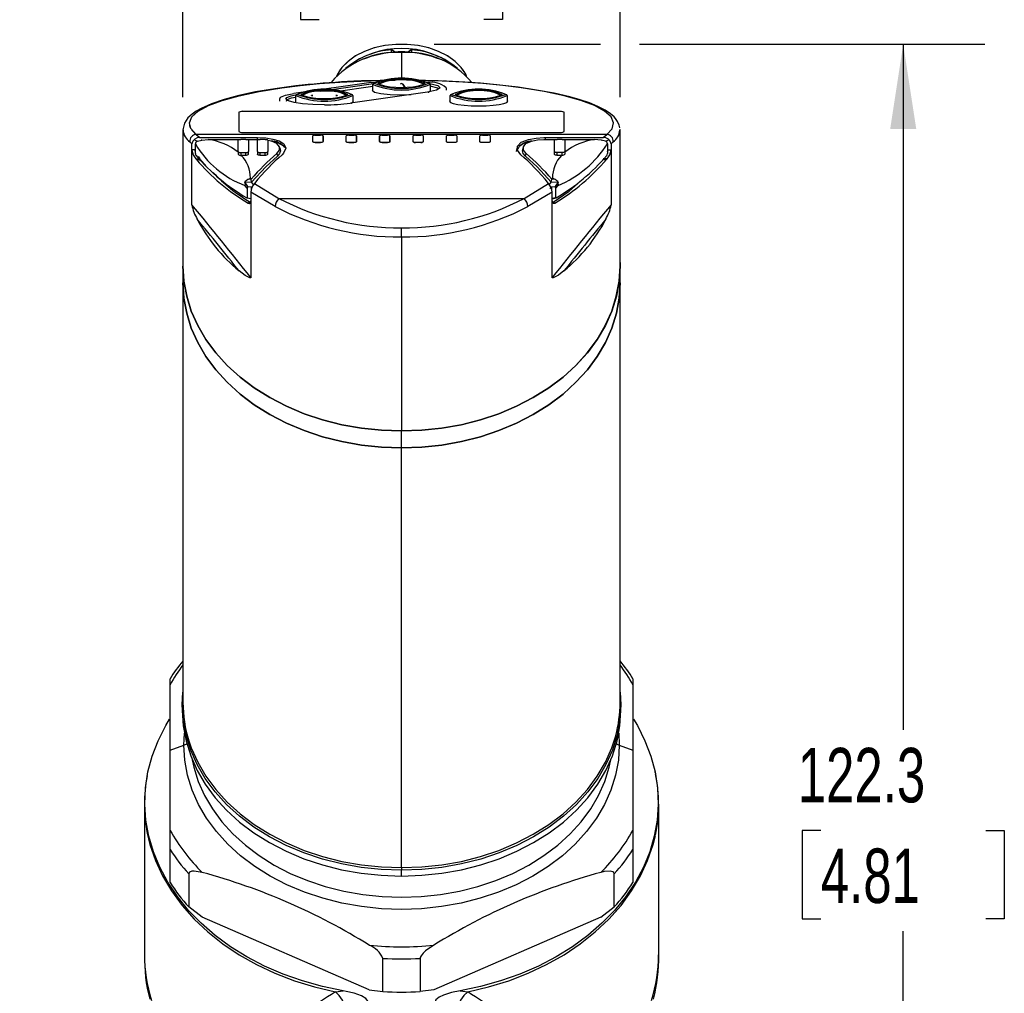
# Model space of a CAD drawing. Header units: millimetres. Extents: x 0 to 559, y 0 to 432.
# Tile 10 of 15: x 369 to 446, y 210 to 286. Entities that reach past the tile are written whole.
import ezdxf

# ---------------------------------------------------------------- set-up
doc = ezdxf.new("R2010")
doc.units = ezdxf.units.MM
doc.header["$LTSCALE"] = 2
doc.layers.add('DIMENSIONS', color=140, linetype='Continuous', lineweight=25)
doc.styles.add('SLDTEXTSTYLE0', font='TXT', dxfattribs={"width": 0.7})
doc.dimstyles.new('SLDDIMSTYLE1', dxfattribs={"dimtxt": 4.316016, "dimasz": 6.604, "dimexe": 0, "dimexo": 0.0625, "dimgap": 1.079004, "dimtad": 0, "dimtih": 1, "dimtoh": 1, "dimrnd": 1e-09, "dimzin": 12, "dimdsep": 46, "dimtxsty": 'SLDTEXTSTYLE0', "dimsah": 1, "dimcen": 0.09, "dimadec": 0, "dimazin": 3, "dimtfac": 1, "dimtofl": 0, "dimtmove": 0, "dimatfit": 3, "dimfxl": 0, "dimfrac": 2, "dimtolj": 1, "dimtzin": 12, "dimarcsym": 0})
doc.dimstyles.new('SLDDIMSTYLE3', dxfattribs={"dimtxt": 4.316016, "dimasz": 6.604, "dimexe": 0, "dimexo": 0.0625, "dimgap": 1.079004, "dimtad": 0, "dimtih": 1, "dimtoh": 1, "dimrnd": 1e-09, "dimzin": 4, "dimdsep": 46, "dimtxsty": 'SLDTEXTSTYLE0', "dimsah": 1, "dimcen": 0.09, "dimadec": 0, "dimazin": 1, "dimtfac": 1, "dimtmove": 0, "dimatfit": 0, "dimfxl": 0, "dimfrac": 2, "dimtolj": 1, "dimtzin": 12, "dimarcsym": 0})

# ---------------------------------------------------------------- blocks, each defined once
blk = doc.blocks.new('_D_5')
at = {"layer": 'DIMENSIONS'}
for p, q in [((401.671, 284.055), (414.603, 284.055)), ((417.651, 284.055), (444.503, 284.055)), ((438.153, 284.055), (438.153, 230.732)), ((431.74, 222.906), (430.291, 222.906)), ((430.291, 222.906), (430.291, 216.047)), ((444.566, 222.906), (446.015, 222.906)), ((446.015, 222.906), (446.015, 216.047)), ((430.291, 216.047), (431.74, 216.047)), ((446.015, 216.047), (444.566, 216.047)), ((438.153, 161.757), (438.153, 215.08)), ((408.18, 161.757), (418.789, 161.757)), ((421.837, 161.757), (444.503, 161.757))]:
    blk.add_line(p, q, dxfattribs=at)
for points in [[(438.153, 284.055), (437.137, 277.451), (439.169, 277.451)], [(438.153, 161.757), (439.169, 168.361), (437.137, 168.361)]]:
    blk.add_solid(points, dxfattribs=at)
at = {"layer": 'DIMENSIONS', "char_height": 4.2333, "attachment_point": 1, "style": 'SLDTEXTSTYLE0'}
for s, insert in [('122.3', (429.945, 229.329)), ('4.81', (431.74, 221.504))]:
    blk.add_mtext(s, dxfattribs=dict(at, insert=insert))
blk = doc.blocks.new('_D_6')
at = {"layer": 'DIMENSIONS'}
for p, q in [((382.131, 279.933), (382.131, 299.186)), ((416.127, 279.933), (416.127, 299.186)), ((382.131, 292.836), (369.431, 292.836)), ((392.716, 292.836), (391.267, 292.836)), ((391.267, 292.836), (391.267, 285.976)), ((405.542, 292.836), (406.991, 292.836)), ((406.991, 292.836), (406.991, 285.976)), ((416.127, 292.836), (428.827, 292.836)), ((391.267, 285.976), (392.716, 285.976)), ((406.991, 285.976), (405.542, 285.976))]:
    blk.add_line(p, q, dxfattribs=at)
for points in [[(382.131, 292.836), (375.527, 293.852), (375.527, 291.82)], [(416.127, 292.836), (422.731, 291.82), (422.731, 293.852)]]:
    blk.add_solid(points, dxfattribs=at)
at = {"layer": 'DIMENSIONS', "char_height": 4.2333, "attachment_point": 1, "style": 'SLDTEXTSTYLE0'}
for s, insert in [('34.0', (392.716, 299.259)), ('1.34', (392.716, 291.433))]:
    blk.add_mtext(s, dxfattribs=dict(at, insert=insert))

msp = doc.modelspace()

# ---------------------------------------------------------------- linework, layer by layer
for p, q in [((398.362, 283.413), (398.362, 283.624)), ((398.631, 283.448), (398.362, 283.624)), ((398.631, 283.448), (398.631, 283.433)), ((399.131, 283.448), (399.131, 283.399)), ((399.131, 283.399), (399.131, 281.268)), ((399.9, 283.624), (399.631, 283.448)), ((399.631, 283.448), (399.631, 283.433)), ((399.9, 283.624), (399.9, 283.413)), ((396.412, 282.976), (396.165, 282.884)), ((402.097, 282.884), (401.85, 282.976)), ((396.766, 281.076), (390.766, 280.216)), ((396.766, 281.076), (397.113, 281.109)), ((392.817, 280.404), (396.959, 280.998)), ((394.016, 280.378), (396.902, 280.792)), ((401.158, 280.327), (395.158, 279.466)), ((396.902, 280.475), (396.902, 280.92)), ((397.388, 280.944), (397.297, 281.018)), ((397.495, 280.895), (397.433, 280.966)), ((399.22, 280.946), (399.378, 280.709)), ((399.353, 280.739), (399.22, 280.946)), ((400.821, 280.966), (400.759, 280.895)), ((400.957, 281.018), (400.866, 280.944)), ((401.352, 280.92), (401.352, 280.475)), ((401.352, 280.436), (401.352, 280.368)), ((402.631, 280.475), (402.631, 280.673)), ((389.631, 279.812), (389.631, 279.615)), ((390.902, 279.651), (390.856, 279.615)), ((390.902, 279.579), (390.902, 280.059)), ((391.388, 280.084), (391.297, 280.158)), ((391.495, 280.035), (391.433, 280.106)), ((392.126, 280.037), (392.125, 280.043)), ((394.128, 280.037), (394.129, 280.043)), ((394.821, 280.106), (394.759, 280.035)), ((394.957, 280.158), (394.866, 280.084)), ((395.352, 280.059), (395.352, 279.615)), ((399.129, 280.119), (399.874, 280.143)), ((402.902, 279.541), (402.902, 280.059)), ((403.388, 280.084), (403.297, 280.158)), ((403.495, 280.035), (403.433, 280.106)), ((406.821, 280.106), (406.759, 280.035)), ((406.957, 280.158), (406.866, 280.084)), ((407.352, 280.059), (407.352, 279.541)), ((386.498, 278.774), (386.495, 278.759)), ((411.398, 278.833), (386.856, 278.833)), ((411.398, 278.833), (386.86, 278.833)), ((386.477, 278.751), (386.477, 277.26)), ((386.481, 278.751), (386.481, 277.26)), ((411.777, 277.26), (411.777, 278.751)), ((382.131, 277.393), (382.131, 266.808)), ((416.105, 277.419), (416.103, 277.393)), ((416.127, 277.393), (416.121, 277.43)), ((416.127, 266.808), (416.127, 277.393)), ((383.054, 276.591), (383.219, 276.514)), ((383.128, 276.595), (383.128, 276.564)), ((383.158, 277.041), (383.441, 276.792)), ((415.099, 277.041), (383.158, 277.041)), ((383.441, 276.792), (387.931, 276.792)), ((383.548, 276.612), (383.582, 276.595)), ((383.585, 276.595), (383.553, 276.595)), ((384.103, 276.649), (386.427, 276.649)), ((386.427, 275.725), (386.427, 276.582)), ((387.027, 276.659), (386.627, 276.659)), ((386.877, 277.198), (411.377, 277.198)), ((386.881, 277.198), (411.377, 277.198)), ((387.227, 276.649), (387.919, 276.649)), ((387.227, 276.582), (387.227, 275.725)), ((387.927, 275.725), (387.927, 276.582)), ((387.931, 276.595), (387.931, 276.792)), ((388.527, 276.659), (388.127, 276.659)), ((388.727, 276.582), (388.727, 275.725)), ((392.228, 276.935), (392.228, 276.929)), ((392.228, 276.478), (392.228, 276.928)), ((392.232, 276.929), (392.232, 276.929)), ((392.232, 276.478), (392.232, 276.928)), ((392.232, 276.489), (392.232, 276.479)), ((392.425, 276.975), (392.836, 276.975)), ((392.833, 276.975), (392.425, 276.975)), ((393.03, 276.871), (393.026, 276.936)), ((393.026, 276.478), (393.026, 276.928)), ((393.03, 276.87), (393.026, 276.928)), ((393.03, 276.479), (393.029, 276.491)), ((393.03, 276.929), (393.03, 276.929)), ((393.03, 276.928), (393.03, 276.478)), ((394.828, 276.935), (394.828, 276.929)), ((394.828, 276.478), (394.828, 276.928)), ((394.832, 276.929), (394.832, 276.929)), ((394.832, 276.478), (394.832, 276.928)), ((394.832, 276.489), (394.832, 276.479)), ((395.025, 276.975), (395.436, 276.975)), ((395.433, 276.975), (395.025, 276.975)), ((395.63, 276.871), (395.626, 276.936)), ((395.626, 276.478), (395.626, 276.928)), ((395.63, 276.87), (395.626, 276.928)), ((395.63, 276.479), (395.629, 276.491)), ((395.63, 276.928), (395.63, 276.478)), ((397.428, 276.935), (397.428, 276.929)), ((397.428, 276.478), (397.428, 276.928)), ((397.432, 276.929), (397.432, 276.929)), ((397.432, 276.478), (397.432, 276.928)), ((397.432, 276.489), (397.432, 276.479)), ((397.625, 276.975), (398.036, 276.975)), ((398.033, 276.975), (397.625, 276.975)), ((398.23, 276.871), (398.226, 276.936)), ((398.226, 276.478), (398.226, 276.928)), ((398.23, 276.87), (398.226, 276.928)), ((398.23, 276.479), (398.229, 276.491)), ((398.23, 276.928), (398.23, 276.478)), ((400.028, 276.935), (400.028, 276.929)), ((400.028, 276.929), (400.028, 276.929)), ((400.028, 276.478), (400.028, 276.928)), ((400.221, 276.975), (400.633, 276.975)), ((400.826, 276.929), (400.826, 276.936)), ((400.826, 276.929), (400.826, 276.929)), ((400.826, 276.928), (400.826, 276.478)), ((400.826, 276.478), (400.826, 276.479)), ((402.628, 276.935), (402.628, 276.929)), ((402.628, 276.929), (402.628, 276.929)), ((402.628, 276.478), (402.628, 276.928)), ((402.628, 276.479), (402.628, 276.478)), ((402.821, 276.975), (403.233, 276.975)), ((403.426, 276.929), (403.426, 276.936)), ((403.426, 276.929), (403.426, 276.929)), ((403.426, 276.928), (403.426, 276.478)), ((405.228, 276.935), (405.228, 276.929)), ((405.228, 276.929), (405.228, 276.929)), ((405.228, 276.478), (405.228, 276.928)), ((405.228, 276.479), (405.228, 276.478)), ((405.421, 276.975), (405.833, 276.975)), ((406.026, 276.929), (406.026, 276.936)), ((406.026, 276.929), (406.026, 276.929)), ((406.026, 276.928), (406.026, 276.478)), ((410.327, 276.792), (414.817, 276.792)), ((410.327, 276.595), (410.327, 276.792)), ((410.335, 276.649), (411.027, 276.649)), ((411.027, 275.725), (411.027, 276.582)), ((411.627, 276.659), (411.227, 276.659)), ((411.827, 276.649), (414.151, 276.649)), ((411.827, 276.582), (411.827, 275.725)), ((414.666, 276.593), (414.706, 276.612)), ((414.817, 276.792), (415.099, 277.041)), ((415.035, 276.514), (415.2, 276.591)), ((415.13, 276.563), (415.13, 276.595)), ((382.828, 276.317), (382.674, 276.453)), ((382.828, 275.84), (382.828, 276.317)), ((382.828, 271.569), (382.828, 275.84)), ((383.096, 275.84), (382.828, 275.84)), ((383.096, 275.549), (383.096, 276.312)), ((386.427, 275.725), (386.427, 275.508)), ((387.227, 275.514), (387.227, 275.725)), ((387.927, 275.725), (387.927, 275.514)), ((388.727, 275.514), (388.727, 275.725)), ((389.709, 275.86), (389.65, 276.075)), ((390.107, 275.838), (390.094, 275.882)), ((392.424, 276.41), (392.83, 276.41)), ((392.834, 276.41), (392.428, 276.41)), ((395.024, 276.41), (395.43, 276.41)), ((395.434, 276.41), (395.028, 276.41)), ((397.624, 276.41), (398.03, 276.41)), ((398.034, 276.41), (397.628, 276.41)), ((400.63, 276.41), (400.224, 276.41)), ((403.23, 276.41), (402.824, 276.41)), ((405.83, 276.41), (405.424, 276.41)), ((408.18, 275.95), (408.159, 275.877)), ((408.604, 276.075), (408.545, 275.859)), ((411.027, 275.514), (411.027, 275.725)), ((411.827, 275.725), (411.827, 275.508)), ((415.159, 276.312), (415.159, 275.549)), ((415.159, 275.84), (415.43, 275.84)), ((415.583, 276.453), (415.43, 276.317)), ((415.43, 276.317), (415.43, 275.84)), ((415.43, 275.84), (415.43, 271.569)), ((383.14, 275.135), (383.175, 275.094)), ((383.14, 275.135), (383.428, 275.135)), ((383.175, 275.094), (383.402, 275.094)), ((383.331, 275.202), (383.476, 275.015)), ((383.44, 275.135), (383.475, 275.094)), ((383.475, 275.094), (383.483, 275.086)), ((383.483, 275.086), (383.532, 275.033)), ((383.532, 275.033), (383.907, 274.634)), ((386.627, 275.623), (386.627, 275.413)), ((386.627, 275.623), (387.027, 275.623)), ((386.627, 275.413), (386.668, 275.413)), ((387.027, 275.413), (386.668, 275.413)), ((387.027, 275.413), (387.027, 275.623)), ((388.127, 275.623), (388.527, 275.623)), ((388.127, 275.413), (388.127, 275.623)), ((388.527, 275.413), (388.127, 275.413)), ((388.527, 275.413), (388.527, 275.623)), ((389.432, 275.565), (389.478, 275.356)), ((408.776, 275.356), (408.822, 275.565)), ((411.227, 275.413), (411.227, 275.623)), ((411.627, 275.623), (411.227, 275.623)), ((411.586, 275.413), (411.227, 275.413)), ((411.627, 275.413), (411.586, 275.413)), ((411.627, 275.413), (411.627, 275.623)), ((414.789, 275.093), (415.083, 275.094)), ((415.118, 275.135), (414.826, 275.135)), ((415.083, 275.094), (415.118, 275.135)), ((387.377, 273.641), (387.379, 273.568)), ((387.441, 273.568), (387.377, 273.641)), ((387.441, 273.568), (387.379, 273.568)), ((387.472, 273.336), (387.441, 273.568)), ((410.782, 273.336), (410.813, 273.568)), ((410.813, 273.568), (410.877, 273.641)), ((410.875, 273.568), (410.813, 273.568)), ((410.875, 273.568), (410.877, 273.641)), ((386.928, 273.299), (386.967, 273.219)), ((386.93, 273.299), (386.928, 273.299)), ((387.472, 273.336), (386.93, 273.299)), ((386.93, 273.299), (387.158, 273.002)), ((386.968, 273.219), (386.948, 273.066)), ((387.126, 272.87), (386.948, 273.066)), ((386.968, 273.219), (387.158, 273.002)), ((387.126, 272.87), (387.126, 272.122)), ((387.158, 273.002), (387.171, 272.987)), ((387.171, 272.987), (387.461, 272.968)), ((387.461, 272.806), (387.461, 272.968)), ((387.461, 272.968), (387.505, 272.918)), ((387.625, 273.144), (387.472, 273.336)), ((387.691, 273.237), (387.69, 273.235)), ((387.69, 273.235), (389.587, 272.067)), ((408.671, 272.067), (410.568, 273.235)), ((410.568, 273.235), (410.567, 273.237)), ((410.632, 273.146), (410.782, 273.336)), ((410.676, 272.837), (410.793, 272.968)), ((411.324, 273.299), (410.782, 273.336)), ((410.793, 272.968), (411.083, 272.987)), ((410.793, 272.968), (410.793, 272.817)), ((411.083, 272.987), (411.096, 273.002)), ((411.096, 273.002), (411.324, 273.299)), ((411.096, 273.002), (411.287, 273.219)), ((411.128, 272.87), (411.306, 273.066)), ((411.128, 272.122), (411.128, 272.87)), ((411.326, 273.299), (411.287, 273.219)), ((411.324, 273.299), (411.326, 273.299)), ((387.126, 272.122), (387.461, 272.059)), ((387.412, 272.551), (387.412, 271.875)), ((389.297, 271.431), (387.412, 272.551)), ((387.412, 271.875), (387.412, 265.91)), ((389.587, 272.067), (408.671, 272.067)), ((410.846, 272.551), (408.96, 271.431)), ((411.128, 272.122), (410.793, 272.059)), ((410.846, 271.875), (410.846, 272.551)), ((410.846, 265.91), (410.846, 271.875)), ((387.344, 271.784), (387.2, 271.698)), ((411.058, 271.698), (410.914, 271.784)), ((399.129, 269.067), (399.129, 253.978)), ((382.131, 266.808), (382.131, 265.496)), ((416.131, 265.496), (416.131, 266.808)), ((382.131, 265.496), (382.131, 232.848)), ((416.131, 232.848), (416.131, 265.496)), ((399.131, 252.665), (399.131, 253.978)), ((399.131, 220.018), (399.131, 252.665)), ((381.131, 234.239), (381.131, 234.698)), ((417.131, 234.703), (417.131, 234.239)), ((381.131, 229.146), (381.131, 234.239)), ((417.131, 234.239), (417.131, 229.146)), ((382.081, 232.677), (382.081, 232.233)), ((416.181, 232.233), (416.181, 232.677)), ((382.196, 229.55), (382.24, 230.477)), ((416.021, 230.477), (416.066, 229.55)), ((381.131, 229.146), (382.196, 229.55)), ((381.131, 222.918), (381.131, 229.146)), ((416.066, 229.55), (417.131, 229.146)), ((417.131, 229.146), (417.131, 222.918)), ((418.871, 227.408), (418.852, 227.48)), ((379.131, 224.946), (379.131, 213.241)), ((419.131, 213.241), (419.131, 224.946)), ((381.131, 221.431), (381.131, 222.918)), ((417.131, 222.918), (417.131, 221.431)), ((381.131, 218.857), (381.131, 221.431)), ((417.131, 221.431), (417.131, 218.857)), ((399.131, 220.018), (399.131, 219.81)), ((399.131, 219.366), (399.131, 219.81)), ((382.581, 219.535), (382.581, 216.962)), ((415.681, 216.962), (415.681, 219.535)), ((383.636, 216.174), (382.581, 216.962)), ((414.626, 216.174), (415.681, 216.962)), ((396.626, 210.514), (383.636, 216.174)), ((414.626, 216.174), (401.636, 210.514)), ((397.681, 210.382), (397.681, 212.956)), ((400.581, 212.956), (400.581, 210.382)), ((393.983, 210.36), (394.579, 210.435)), ((396.626, 210.514), (397.681, 210.382)), ((401.636, 210.514), (400.581, 210.382)), ((403.682, 210.435), (404.278, 210.36))]:
    msp.add_line(p, q)
at = {"flags": 128}
for points in [[(404.186, 281.582), (404.12, 281.718), (403.77, 282.241), (403.294, 282.72), (402.703, 283.141), (402.016, 283.492), (401.25, 283.764), (400.426, 283.949), (399.566, 284.043), (398.695, 284.043), (397.836, 283.949), (397.012, 283.764), (396.246, 283.492), (395.558, 283.141), (394.968, 282.72), (394.492, 282.241), (394.142, 281.718), (394.075, 281.582)], [(383.158, 277.041), (382.745, 277.491), (382.633, 277.949), (382.827, 278.405), (383.321, 278.851), (384.109, 279.281), (385.173, 279.684), (386.494, 280.053), (388.05, 280.383), (389.81, 280.667), (391.244, 280.846), (392.761, 280.995), (394.344, 281.111), (395.977, 281.194)], [(396.063, 281.199), (396.015, 281.197), (395.884, 281.191)], [(395.977, 281.194), (397.546, 281.241), (398.616, 281.251)], [(398.663, 281.253), (397.472, 281.241), (396.063, 281.199)], [(401.984, 281.203), (400.99, 281.236), (400.002, 281.248)], [(402.281, 281.194), (400.713, 281.241), (400.002, 281.248)], [(415.099, 277.041), (415.51, 277.487), (415.625, 277.944), (415.431, 278.405), (414.93, 278.856), (414.139, 279.285), (413.085, 279.684), (411.779, 280.05), (410.225, 280.38), (408.448, 280.667), (406.998, 280.848), (405.464, 280.998), (403.897, 281.112), (402.281, 281.194)], [(416.1, 277.566), (416.068, 277.763), (415.936, 278.054), (415.786, 278.267), (415.659, 278.408), (415.377, 278.655), (414.96, 278.932), (414.396, 279.221), (413.744, 279.487), (413.02, 279.73), (412.223, 279.955), (411.006, 280.237), (409.631, 280.493), (408.194, 280.707), (407.466, 280.799), (406.544, 280.9), (405.268, 281.017), (404.064, 281.104), (402.638, 281.181), (402.349, 281.191)], [(392.086, 280.936), (391.867, 280.916), (390.9, 280.812), (389.265, 280.594), (387.782, 280.343), (386.478, 280.065), (385.336, 279.76), (384.348, 279.425), (383.547, 279.068), (383.163, 278.849), (382.839, 278.62), (382.519, 278.319), (382.248, 277.911), (382.131, 277.393)], [(396.902, 280.511), (396.856, 280.475), (397.029, 280.339), (397.522, 280.224), (398.259, 280.146), (399.129, 280.119)], [(397.517, 280.884), (397.516, 280.884), (397.495, 280.895)], [(401.247, 281.001), (401.342, 280.99), (401.95, 280.833), (402.128, 280.652), (401.85, 280.474), (401.158, 280.327)], [(401.194, 280.331), (401.229, 280.339), (401.402, 280.475)], [(402.009, 280.576), (401.95, 280.636), (401.352, 280.79)], [(389.659, 279.812), (389.722, 279.937), (390.109, 280.089), (390.766, 280.216)], [(393.131, 279.343), (392.244, 279.364), (391.437, 279.425), (390.781, 279.521), (390.335, 279.642), (390.138, 279.779), (390.209, 279.919), (390.541, 280.049), (390.872, 280.113)], [(390.902, 279.922), (390.541, 279.852), (390.209, 279.721), (390.155, 279.614)], [(392.125, 280.043), (392.13, 280.06), (392.145, 280.072), (392.167, 280.076), (392.192, 280.074), (392.219, 280.065), (392.225, 280.063)], [(392.225, 280.063), (392.195, 280.073), (392.166, 280.076), (392.145, 280.072), (392.132, 280.063), (392.125, 280.048), (392.126, 280.037)], [(394.029, 280.063), (394.059, 280.073), (394.088, 280.076), (394.109, 280.072), (394.122, 280.063), (394.129, 280.048), (394.128, 280.037)], [(394.129, 280.043), (394.124, 280.06), (394.109, 280.072), (394.087, 280.076), (394.062, 280.074), (394.035, 280.065), (394.029, 280.063)], [(395.216, 279.475), (395.233, 279.479), (395.406, 279.615)], [(402.902, 279.689), (402.852, 279.615), (402.93, 279.523), (403.157, 279.437), (403.518, 279.363), (403.99, 279.307), (404.538, 279.271), (405.127, 279.259)], [(403.517, 280.023), (403.516, 280.024), (403.495, 280.035)], [(405.127, 279.259), (405.716, 279.271), (406.264, 279.307), (406.736, 279.363), (407.097, 279.437), (407.324, 279.523), (407.402, 279.615), (407.352, 279.689)], [(383.268, 276.523), (383.593, 276.605), (384.103, 276.649)], [(386.427, 276.582), (386.446, 276.616), (386.481, 276.635), (386.513, 276.646), (386.55, 276.653), (386.588, 276.658), (386.627, 276.659)], [(387.027, 276.659), (387.066, 276.658), (387.104, 276.653), (387.141, 276.646), (387.173, 276.635), (387.208, 276.616), (387.227, 276.582)], [(387.927, 276.582), (387.946, 276.616), (387.981, 276.635), (388.013, 276.646), (388.05, 276.653), (388.088, 276.658), (388.127, 276.659)], [(387.931, 276.792), (388.569, 276.764), (389.132, 276.682), (389.614, 276.539), (389.986, 276.304), (390.131, 275.967), (389.961, 275.579), (389.836, 275.453)], [(388.527, 276.659), (388.566, 276.658), (388.604, 276.653), (388.641, 276.646), (388.673, 276.635), (388.708, 276.616), (388.727, 276.582)], [(389.432, 275.565), (389.633, 275.821), (389.647, 276.084), (389.443, 276.329), (389.012, 276.518), (388.727, 276.574)], [(390.023, 276.012), (389.969, 276.124), (389.519, 276.379), (389.121, 276.47)], [(392.424, 276.41), (392.386, 276.412), (392.349, 276.416), (392.314, 276.422), (392.282, 276.431), (392.246, 276.45), (392.233, 276.463), (392.228, 276.478)], [(392.428, 276.41), (392.366, 276.414), (392.311, 276.424), (392.268, 276.439), (392.24, 276.459), (392.232, 276.478)], [(393.026, 276.478), (393.021, 276.463), (393.009, 276.45), (392.972, 276.431), (392.941, 276.422), (392.906, 276.416), (392.868, 276.412), (392.83, 276.41)], [(393.03, 276.478), (393.018, 276.455), (392.981, 276.434), (392.926, 276.419), (392.864, 276.411), (392.834, 276.41)], [(395.024, 276.41), (394.986, 276.412), (394.949, 276.416), (394.914, 276.422), (394.882, 276.431), (394.846, 276.45), (394.833, 276.463), (394.828, 276.478)], [(395.028, 276.41), (394.966, 276.414), (394.911, 276.424), (394.868, 276.439), (394.84, 276.459), (394.832, 276.478)], [(395.626, 276.478), (395.621, 276.463), (395.609, 276.45), (395.572, 276.431), (395.541, 276.422), (395.506, 276.416), (395.468, 276.412), (395.43, 276.41)], [(395.63, 276.478), (395.618, 276.455), (395.581, 276.434), (395.526, 276.419), (395.464, 276.411), (395.434, 276.41)], [(397.624, 276.41), (397.586, 276.412), (397.549, 276.416), (397.514, 276.422), (397.482, 276.431), (397.446, 276.45), (397.433, 276.463), (397.428, 276.478)], [(397.628, 276.41), (397.566, 276.414), (397.511, 276.424), (397.468, 276.439), (397.44, 276.459), (397.432, 276.478)], [(398.226, 276.478), (398.221, 276.463), (398.209, 276.45), (398.172, 276.431), (398.141, 276.422), (398.106, 276.416), (398.068, 276.412), (398.03, 276.41)], [(398.23, 276.478), (398.218, 276.455), (398.181, 276.434), (398.126, 276.419), (398.064, 276.411), (398.034, 276.41)], [(400.224, 276.41), (400.162, 276.414), (400.107, 276.424), (400.064, 276.439), (400.036, 276.459), (400.028, 276.478)], [(400.028, 276.478), (400.041, 276.453), (400.082, 276.431), (400.112, 276.423), (400.146, 276.416), (400.184, 276.412), (400.224, 276.41)], [(400.826, 276.478), (400.814, 276.455), (400.778, 276.434), (400.723, 276.419), (400.66, 276.411), (400.63, 276.41)], [(400.63, 276.41), (400.67, 276.412), (400.708, 276.416), (400.742, 276.423), (400.772, 276.431), (400.813, 276.453), (400.826, 276.478)], [(402.824, 276.41), (402.762, 276.414), (402.707, 276.424), (402.664, 276.439), (402.636, 276.459), (402.628, 276.478)], [(402.824, 276.41), (402.786, 276.412), (402.749, 276.416), (402.713, 276.422), (402.682, 276.431), (402.646, 276.45), (402.633, 276.463), (402.628, 276.478)], [(403.426, 276.478), (403.414, 276.455), (403.378, 276.434), (403.323, 276.419), (403.26, 276.411), (403.23, 276.41)], [(403.426, 276.478), (403.421, 276.463), (403.409, 276.45), (403.372, 276.431), (403.341, 276.422), (403.306, 276.416), (403.268, 276.412), (403.23, 276.41)], [(405.424, 276.41), (405.362, 276.414), (405.307, 276.424), (405.264, 276.439), (405.236, 276.459), (405.228, 276.478)], [(405.424, 276.41), (405.386, 276.412), (405.349, 276.416), (405.313, 276.422), (405.282, 276.431), (405.246, 276.45), (405.233, 276.463), (405.228, 276.478)], [(406.026, 276.478), (406.014, 276.455), (405.978, 276.434), (405.923, 276.419), (405.86, 276.411), (405.83, 276.41)], [(406.026, 276.478), (406.021, 276.463), (406.009, 276.45), (405.972, 276.431), (405.941, 276.422), (405.906, 276.416), (405.868, 276.412), (405.83, 276.41)], [(408.422, 275.453), (408.159, 275.806), (408.159, 276.137), (408.433, 276.431), (408.994, 276.652), (409.59, 276.754), (410.196, 276.791), (410.327, 276.792)], [(409.189, 276.495), (409.126, 276.486), (408.644, 276.342), (408.272, 276.107), (408.198, 275.944)], [(408.822, 275.565), (408.621, 275.821), (408.607, 276.084), (408.811, 276.329), (409.242, 276.518), (409.717, 276.612), (410.209, 276.648), (410.335, 276.649)], [(411.027, 276.582), (411.046, 276.616), (411.081, 276.635), (411.113, 276.646), (411.15, 276.653), (411.188, 276.658), (411.227, 276.659)], [(411.627, 276.659), (411.666, 276.658), (411.704, 276.653), (411.741, 276.646), (411.773, 276.635), (411.808, 276.616), (411.827, 276.582)], [(414.986, 276.523), (414.661, 276.605), (414.151, 276.649)], [(383.096, 275.697), (383.076, 275.758), (383.066, 275.807)], [(386.427, 275.725), (386.441, 275.687), (386.483, 275.654), (386.513, 275.641), (386.548, 275.631), (386.587, 275.625), (386.627, 275.623)], [(387.027, 275.623), (387.067, 275.625), (387.106, 275.631), (387.141, 275.641), (387.171, 275.654), (387.213, 275.687), (387.227, 275.725)], [(387.927, 275.725), (387.941, 275.687), (387.983, 275.654), (388.013, 275.641), (388.048, 275.631), (388.087, 275.625), (388.127, 275.623)], [(388.527, 275.623), (388.567, 275.625), (388.606, 275.631), (388.641, 275.641), (388.671, 275.654), (388.713, 275.687), (388.727, 275.725)], [(389.695, 275.857), (389.719, 275.775), (389.651, 275.554), (389.478, 275.356)], [(408.159, 276.008), (408.107, 275.955), (408.035, 275.704)], [(408.776, 275.356), (408.596, 275.566), (408.535, 275.775), (408.559, 275.857)], [(411.227, 275.623), (411.189, 275.625), (411.151, 275.631), (411.115, 275.64), (411.083, 275.654), (411.046, 275.682), (411.032, 275.701), (411.027, 275.725)], [(411.827, 275.725), (411.822, 275.701), (411.808, 275.682), (411.771, 275.654), (411.739, 275.64), (411.703, 275.631), (411.665, 275.625), (411.627, 275.623)], [(415.159, 275.698), (415.178, 275.758), (415.189, 275.837)], [(383.308, 275.33), (383.328, 275.292), (383.44, 275.135)], [(386.427, 275.508), (386.44, 275.472), (386.476, 275.442), (386.532, 275.421), (386.599, 275.413), (386.627, 275.413)], [(387.227, 275.514), (387.214, 275.479), (387.177, 275.447), (387.122, 275.425), (387.058, 275.414), (387.027, 275.413)], [(389.478, 275.356), (388.566, 274.512), (387.472, 273.336)], [(388.127, 275.413), (388.064, 275.418), (388.008, 275.433), (387.964, 275.456), (387.935, 275.485), (387.927, 275.514)], [(388.727, 275.514), (388.714, 275.479), (388.677, 275.447), (388.622, 275.425), (388.558, 275.414), (388.527, 275.413)], [(410.782, 273.336), (409.688, 274.512), (408.776, 275.356)], [(411.227, 275.413), (411.164, 275.418), (411.108, 275.433), (411.064, 275.456), (411.035, 275.485), (411.027, 275.514)], [(411.827, 275.508), (411.814, 275.472), (411.778, 275.442), (411.722, 275.421), (411.655, 275.413), (411.627, 275.413)], [(387.185, 273.527), (387.282, 273.595), (387.377, 273.641)], [(387.379, 273.568), (387.255, 273.551), (387.185, 273.527)], [(411.069, 273.527), (410.926, 273.565), (410.875, 273.568)], [(411.069, 273.527), (410.973, 273.595), (410.877, 273.641)], [(410.914, 271.784), (412.166, 272.63), (413.526, 273.809)], [(387.171, 272.987), (387.137, 272.931), (387.126, 272.87)], [(411.128, 272.87), (411.117, 272.931), (411.083, 272.987)], [(411.287, 273.219), (411.305, 273.138), (411.306, 273.066)], [(387.098, 272.104), (387.263, 272.073), (387.412, 272.045)], [(387.126, 272.122), (387.124, 272.11), (387.119, 272.103), (387.112, 272.101), (387.101, 272.104)], [(387.2, 271.698), (387.301, 271.674), (387.379, 271.727), (387.411, 271.838), (387.412, 271.875)], [(410.846, 272.046), (410.957, 272.067), (411.156, 272.104)], [(410.846, 271.875), (410.87, 271.743), (410.929, 271.682), (411.034, 271.687), (411.058, 271.698)], [(411.153, 272.104), (411.143, 272.101), (411.135, 272.104), (411.13, 272.111), (411.128, 272.122)], [(399.129, 269.067), (399.129, 269.221), (399.129, 269.409), (399.129, 269.603), (399.129, 269.772)], [(382.131, 266.808), (382.203, 265.624), (382.42, 264.45), (382.78, 263.297), (383.279, 262.173), (383.913, 261.089), (384.677, 260.054), (385.564, 259.076), (386.567, 258.165), (387.677, 257.327), (388.885, 256.57), (390.18, 255.9), (391.552, 255.323), (392.988, 254.844), (394.477, 254.468), (396.005, 254.196), (397.56, 254.032), (399.129, 253.978)], [(399.131, 253.978), (397.562, 254.032), (396.007, 254.196), (394.479, 254.467), (392.99, 254.844), (391.553, 255.323), (390.181, 255.899), (388.886, 256.569), (387.678, 257.326), (386.568, 258.164), (385.565, 259.076), (384.677, 260.054), (383.913, 261.089), (383.279, 262.173), (382.78, 263.297), (382.42, 264.45), (382.203, 265.624), (382.131, 266.808)], [(399.129, 253.978), (400.697, 254.032), (402.252, 254.196), (403.781, 254.468), (405.27, 254.844), (406.706, 255.323), (408.077, 255.9), (409.373, 256.57), (410.581, 257.327), (411.691, 258.165), (412.694, 259.076), (413.581, 260.054), (414.345, 261.089), (414.979, 262.173), (415.478, 263.297), (415.838, 264.45), (416.055, 265.624), (416.127, 266.808)], [(416.127, 267.078), (416.131, 266.808), (416.058, 265.624), (415.841, 264.45), (415.482, 263.297), (414.983, 262.173), (414.349, 261.089), (413.585, 260.054), (412.697, 259.076), (411.694, 258.164), (410.584, 257.326), (409.376, 256.569), (408.08, 255.899), (406.708, 255.323), (405.272, 254.844), (403.783, 254.467), (402.255, 254.196), (400.699, 254.032), (399.131, 253.978)], [(387.412, 265.91), (387.407, 265.892), (387.392, 265.881), (387.333, 265.883), (386.976, 266.064), (386.501, 266.42)], [(411.757, 266.42), (411.347, 266.107), (410.931, 265.885), (410.892, 265.878), (410.86, 265.884), (410.849, 265.895), (410.846, 265.91)], [(382.131, 265.496), (382.203, 264.312), (382.42, 263.138), (382.78, 261.984), (383.279, 260.861), (383.913, 259.777), (384.677, 258.741), (385.565, 257.764), (386.568, 256.852), (387.678, 256.014), (388.886, 255.257), (390.181, 254.587), (391.553, 254.011), (392.99, 253.532), (394.479, 253.155), (396.007, 252.884), (397.562, 252.72), (399.131, 252.665)], [(399.131, 252.665), (397.562, 252.72), (396.007, 252.884), (394.479, 253.155), (392.99, 253.532), (391.553, 254.011), (390.181, 254.587), (388.886, 255.257), (387.678, 256.014), (386.568, 256.852), (385.565, 257.764), (384.677, 258.741), (383.913, 259.777), (383.279, 260.861), (382.78, 261.984), (382.42, 263.138), (382.203, 264.312), (382.131, 265.496)], [(399.131, 252.665), (400.699, 252.72), (402.255, 252.884), (403.783, 253.155), (405.272, 253.532), (406.708, 254.011), (408.08, 254.587), (409.376, 255.257), (410.584, 256.014), (411.694, 256.852), (412.697, 257.764), (413.585, 258.741), (414.349, 259.777), (414.983, 260.861), (415.482, 261.984), (415.841, 263.138), (416.058, 264.312), (416.131, 265.496)], [(416.131, 265.496), (416.058, 264.312), (415.841, 263.138), (415.482, 261.984), (414.983, 260.861), (414.349, 259.777), (413.585, 258.741), (412.697, 257.764), (411.694, 256.852), (410.584, 256.014), (409.376, 255.257), (408.08, 254.587), (406.708, 254.011), (405.272, 253.532), (403.783, 253.155), (402.255, 252.884), (400.699, 252.72), (399.131, 252.665)], [(399.131, 219.81), (397.558, 219.865), (395.998, 220.029), (394.465, 220.301), (392.972, 220.679), (391.531, 221.159), (390.155, 221.737), (388.856, 222.409), (387.644, 223.168), (386.531, 224.009), (385.525, 224.923), (384.635, 225.903), (383.868, 226.942), (383.232, 228.029), (382.732, 229.156), (382.371, 230.313), (382.154, 231.49), (382.081, 232.677), (382.131, 233.662)], [(416.131, 233.662), (416.181, 232.677), (416.108, 231.49), (415.891, 230.313), (415.53, 229.156), (415.029, 228.029), (414.393, 226.942), (413.627, 225.903), (412.737, 224.923), (411.731, 224.009), (410.617, 223.168), (409.406, 222.409), (408.106, 221.737), (406.731, 221.159), (405.29, 220.679), (403.797, 220.301), (402.264, 220.029), (400.704, 219.865), (399.131, 219.81)], [(382.081, 232.233), (382.154, 231.046), (382.371, 229.869), (382.732, 228.712), (383.232, 227.585), (383.868, 226.498), (384.635, 225.459), (385.525, 224.479), (386.531, 223.564), (387.644, 222.724), (388.856, 221.965), (390.155, 221.293), (391.531, 220.715), (392.972, 220.235), (394.465, 219.857), (395.998, 219.585), (397.558, 219.42), (399.131, 219.366)], [(399.131, 219.366), (400.704, 219.42), (402.264, 219.585), (403.797, 219.857), (405.29, 220.235), (406.731, 220.715), (408.106, 221.293), (409.406, 221.965), (410.617, 222.724), (411.731, 223.564), (412.737, 224.479), (413.627, 225.459), (414.393, 226.498), (415.029, 227.585), (415.53, 228.712), (415.891, 229.869), (416.108, 231.046), (416.181, 232.233)], [(394.579, 210.435), (392.979, 210.771), (391.422, 211.206), (389.918, 211.738), (388.478, 212.362), (387.111, 213.074), (385.828, 213.869), (384.636, 214.742), (383.545, 215.687), (382.562, 216.697), (381.693, 217.765), (380.945, 218.884), (380.322, 220.046), (379.83, 221.243), (379.471, 222.467), (379.248, 223.709), (379.163, 224.961), (379.216, 226.213), (379.406, 227.459), (379.733, 228.687), (380.194, 229.891), (380.786, 231.062), (381.082, 231.556)], [(417.172, 231.569), (417.475, 231.062), (418.067, 229.891), (418.528, 228.687), (418.855, 227.459), (419.046, 226.213), (419.099, 224.961), (419.013, 223.709), (418.791, 222.467), (418.432, 221.243), (417.939, 220.046), (417.317, 218.884), (416.569, 217.765), (415.7, 216.697), (414.717, 215.687), (413.625, 214.742), (412.434, 213.869), (411.15, 213.074), (409.784, 212.362), (408.344, 211.738), (406.84, 211.206), (405.282, 210.771), (403.682, 210.435)], [(382.589, 229.889), (382.78, 229.337), (383.279, 228.213), (383.913, 227.129), (384.677, 226.094), (385.565, 225.116), (386.568, 224.204), (387.678, 223.366), (388.886, 222.609), (390.181, 221.94), (391.553, 221.363), (392.99, 220.884), (394.479, 220.508), (396.007, 220.236), (397.562, 220.073), (399.131, 220.018)], [(399.131, 220.018), (400.699, 220.073), (402.255, 220.236), (403.783, 220.508), (405.272, 220.884), (406.708, 221.363), (408.08, 221.94), (409.376, 222.609), (410.584, 223.366), (411.694, 224.204), (412.697, 225.116), (413.585, 226.094), (414.349, 227.129), (414.983, 228.213), (415.482, 229.337), (415.787, 230.28)], [(416.066, 229.55), (415.994, 228.371), (415.777, 227.201), (415.419, 226.052), (414.922, 224.933), (414.29, 223.853), (413.529, 222.821), (412.645, 221.848), (411.646, 220.939), (410.54, 220.105), (409.336, 219.35), (408.046, 218.683), (406.679, 218.109), (405.248, 217.632), (403.765, 217.257), (402.243, 216.986), (400.693, 216.823), (399.131, 216.769), (397.568, 216.823), (396.019, 216.986), (394.496, 217.257), (393.013, 217.632), (391.582, 218.109), (390.216, 218.683), (388.925, 219.35), (387.722, 220.105), (386.616, 220.939), (385.616, 221.848), (384.732, 222.821), (383.971, 223.853), (383.339, 224.933), (382.842, 226.052), (382.484, 227.201), (382.268, 228.371), (382.196, 229.55)], [(382.854, 228.403), (382.976, 227.839), (383.323, 226.724), (383.806, 225.637), (384.419, 224.589), (385.158, 223.588), (386.015, 222.643), (386.985, 221.762), (388.059, 220.952), (389.227, 220.22), (390.479, 219.572), (391.805, 219.015), (393.194, 218.552), (394.633, 218.188), (396.111, 217.926), (397.614, 217.767), (399.131, 217.714), (400.647, 217.767), (402.151, 217.926), (403.628, 218.188), (405.068, 218.552), (406.457, 219.015), (407.783, 219.572), (409.035, 220.22), (410.203, 220.952), (411.276, 221.762), (412.246, 222.643), (413.104, 223.588), (413.843, 224.589), (414.456, 225.637), (414.938, 226.724), (415.286, 227.839), (415.408, 228.403)], [(379.353, 222.702), (379.565, 221.817), (379.986, 220.578), (380.545, 219.371), (381.237, 218.204), (382.057, 217.085), (383, 216.022), (384.059, 215.024), (385.226, 214.097), (386.493, 213.248), (387.85, 212.482), (389.288, 211.806), (390.797, 211.225), (392.366, 210.742), (393.983, 210.36)], [(404.278, 210.36), (405.896, 210.742), (407.464, 211.225), (408.973, 211.806), (410.412, 212.482), (411.769, 213.248), (413.036, 214.097), (414.203, 215.024), (415.261, 216.022), (416.204, 217.085), (417.025, 218.204), (417.717, 219.371), (418.275, 220.578), (418.696, 221.817), (418.873, 222.53)], [(383.636, 219.644), (383.005, 219.751), (382.808, 219.739), (382.649, 219.675), (382.592, 219.6), (382.581, 219.535)], [(415.681, 219.535), (415.656, 219.627), (415.572, 219.701), (415.373, 219.749), (414.896, 219.707), (414.626, 219.644)], [(401.636, 213.983), (401.005, 213.541), (400.808, 213.357), (400.649, 213.155), (400.592, 213.03), (400.581, 212.956)], [(394.396, 207.648), (394.626, 207.848), (394.783, 208.136), (394.855, 208.49), (394.837, 208.887), (394.731, 209.301), (394.544, 209.702), (394.289, 210.063), (393.983, 210.36)], [(396.566, 209.378), (396.523, 209.62), (396.358, 209.829), (396.023, 210.036), (395.436, 210.246), (394.812, 210.391), (394.579, 210.435)], [(403.682, 210.435), (403.019, 210.297), (402.385, 210.098), (402.062, 209.943), (401.803, 209.725), (401.708, 209.538), (401.695, 209.378)], [(404.278, 210.36), (403.972, 210.063), (403.717, 209.702), (403.53, 209.301), (403.425, 208.887), (403.407, 208.49), (403.479, 208.136), (403.635, 207.848), (403.866, 207.648)]]:
    msp.add_lwpolyline(points, dxfattribs=at)
for centre, radius, start, end in [((398.676, 276.857), 6.558, 86.02643, 139.82476), ((399.131, 276.886), 6.848, 50.51538, 129.48462), ((398.75, 277.581), 6.056, 93.66964, 129.61859), ((399.074, 275.707), 7.742, 89.57634, 110.10779), ((399.131, 275.932), 7.532, 86.19383, 93.80617), ((399.188, 275.707), 7.742, 69.89221, 90.42366), ((399.586, 276.86), 6.554, 40.10984, 93.98124), ((399.476, 277.489), 6.15, 50.66563, 86.04615), ((398.332, 216.311), 64.926, 92.16121, 95.5204), ((397.353, 280.515), 0.606, 94.69077, 138.11947), ((399.127, 275.686), 5.74, 68.27091, 111.72909), ((399.127, 276.427), 4.943, 68.27091, 111.72909), ((399.127, 277.135), 4.189, 66.14245, 113.85755), ((399.129, 269.918), 11.357, 82.13773, 98.03226), ((400.895, 280.507), 0.616, 42.04612, 85.75464), ((401.335, 279.081), 2.036, 51.40132, 95.40144), ((393.127, 274.826), 5.74, 68.27091, 111.72909), ((393.127, 275.567), 4.943, 68.27091, 111.72909), ((393.127, 276.275), 4.189, 66.14245, 113.85755), ((393.129, 269.058), 11.357, 82.13773, 98.03226), ((397.001, 280.919), 0.0994, 89.64732, 179.64292), ((399.127, 286.503), 6.01, 248.27091, 291.72909), ((399.127, 286.35), 5.74, 248.27091, 291.72909), ((397.297, 280.817), 0.201, 47.76106, 90.05184), ((399.127, 286.758), 6.069, 253.34458, 286.65542), ((399.127, 280.889), 0.109, 30.98932, 149.01068), ((399.127, 280.889), 0.109, 30.98932, 149.01068), ((400.957, 280.817), 0.201, 89.94816, 132.23894), ((401.253, 280.919), 0.0994, 0.35708, 90.35268), ((405.127, 274.826), 5.74, 68.27091, 111.72909), ((405.127, 275.567), 4.943, 68.27091, 111.72909), ((405.127, 276.275), 4.189, 66.14245, 113.85755), ((391.001, 280.059), 0.0994, 89.64732, 179.64292), ((393.127, 285.642), 6.01, 248.27091, 291.72909), ((393.127, 285.49), 5.74, 248.27091, 291.72909), ((391.297, 279.957), 0.201, 47.76106, 90.05184), ((393.127, 285.898), 6.069, 253.34458, 286.65542), ((394.957, 279.957), 0.201, 89.94816, 132.23894), ((395.253, 280.059), 0.0994, 0.35708, 90.35268), ((403.001, 280.059), 0.0994, 89.64732, 179.64292), ((405.127, 285.642), 6.01, 248.27091, 291.72909), ((405.127, 285.49), 5.74, 248.27091, 291.72909), ((403.297, 279.957), 0.201, 47.76106, 90.05184), ((405.127, 285.898), 6.069, 253.34458, 286.65542), ((406.957, 279.957), 0.201, 89.94816, 132.23894), ((407.253, 280.059), 0.0994, 0.35708, 90.35268), ((386.8, 278.025), 0.81, 86.05989, 112.21777), ((386.786, 278.134), 0.703, 84.02348, 114.25251), ((393.239, 294.29), 14.947, 269.5867, 277.37766), ((411.454, 278.025), 0.81, 67.78532, 93.9387), ((411.454, 278.025), 0.81, 67.78223, 93.94011), ((383.38, 277.48), 1.246, 184.0097, 235.4985), ((386.78, 277.884), 0.693, 244.12643, 278.0914), ((386.783, 277.884), 0.693, 244.1266, 278.09145), ((411.475, 277.884), 0.693, 261.90855, 295.8734), ((414.971, 277.405), 1.132, 302.75991, 359.39023), ((383.178, 276.532), 0.51, 92.2123, 188.91707), ((383.405, 276.204), 0.589, 86.56718, 168.95011), ((383.378, 276.258), 0.288, 112.544, 169.17013), ((383.31, 271.547), 5.163, 52.87235, 81.16628), ((388.975, 275.128), 1.399, 39.55524, 90.35857), ((392.381, 276.717), 0.261, 81.17626, 126.08408), ((392.389, 276.702), 0.275, 82.42407, 124.83626), ((392.873, 276.717), 0.261, 53.92455, 98.81512), ((392.883, 276.743), 0.236, 51.42281, 101.31686), ((394.98, 276.722), 0.256, 80.7613, 126.49903), ((394.989, 276.702), 0.275, 82.42407, 124.83626), ((395.474, 276.722), 0.256, 53.50234, 99.23732), ((395.483, 276.743), 0.236, 51.42281, 101.31686), ((397.58, 276.722), 0.256, 80.7613, 126.49903), ((397.589, 276.702), 0.275, 82.42407, 124.83626), ((398.074, 276.722), 0.256, 53.50234, 99.23732), ((398.083, 276.743), 0.236, 51.42281, 101.31686), ((400.18, 276.722), 0.256, 80.76376, 126.49657), ((400.185, 276.702), 0.275, 82.42407, 124.83626), ((400.679, 276.743), 0.236, 51.42281, 101.31686), ((400.674, 276.722), 0.256, 53.49989, 99.23978), ((402.78, 276.722), 0.256, 80.76376, 126.49657), ((402.785, 276.702), 0.275, 82.42407, 124.83626), ((403.279, 276.743), 0.236, 51.42281, 101.31686), ((403.274, 276.722), 0.256, 53.49989, 99.23978), ((405.38, 276.722), 0.256, 80.76376, 126.49657), ((405.385, 276.702), 0.275, 82.42407, 124.83626), ((405.879, 276.743), 0.236, 51.42281, 101.31686), ((405.874, 276.722), 0.256, 53.49989, 99.23978), ((409.366, 274.919), 1.61, 92.84485, 131.54353), ((414.922, 271.599), 5.109, 98.67956, 127.28181), ((414.865, 276.22), 0.574, 9.74995, 94.73276), ((414.876, 276.257), 0.288, 10.85465, 67.43122), ((415.08, 276.532), 0.51, 351.08293, 87.7877), ((384.149, 276.003), 1.331, 187.03276, 220.72178), ((389.59, 280.112), 7.524, 210.33666, 249.44742), ((407.966, 280.941), 8.554, 292.98472, 327.2312), ((414.218, 275.955), 1.217, 317.65005, 354.59536), ((383.358, 275.572), 0.264, 185.02313, 222.25259), ((395.049, 285.619), 15.679, 220.70287, 239.54162), ((395.203, 285.265), 15.751, 220.21782, 239.46299), ((384.801, 273.639), 2.576, 0.04809, 43.52953), ((402.196, 260.85), 19.479, 130.94068, 139.24098), ((396.058, 260.85), 19.479, 40.75902, 49.05932), ((413.254, 273.719), 2.378, 134.55477, 181.8676), ((402.354, 286.095), 16.823, 301.15568, 319.16351), ((403.211, 285.611), 15.669, 300.45232, 319.30318), ((414.889, 275.575), 0.271, 318.25524, 354.46903), ((394.375, 283.518), 13.679, 223.63367, 239.07413), ((387.387, 273.039), 0.528, 112.57541, 150.51615), ((410.867, 273.039), 0.528, 29.48385, 67.42459), ((388.624, 272.458), 1.215, 140.2326, 175.62285), ((409.61, 272.448), 1.24, 4.74516, 39.39939), ((390.376, 271.325), 1.083, 136.73346, 174.34972), ((398.976, 290.124), 20.352, 242.5267, 270.43057), ((399.282, 290.124), 20.352, 269.56944, 297.4733), ((407.882, 271.325), 1.083, 5.65028, 43.26654), ((386.072, 272.126), 3.292, 189.73647, 210.84304), ((130.93, 62.804), 327.163, 38.37549, 39.65097), ((398.971, 290.036), 20.969, 242.52671, 270.43071), ((399.287, 290.036), 20.969, 269.56929, 297.47329), ((667.328, 62.804), 327.163, 140.34903, 141.62451), ((412.072, 272.168), 3.411, 329.52818, 349.89231), ((394.644, 276.345), 12.838, 207.39424, 230.63222), ((130.852, 62.63), 326.936, 38.56011, 39.46636), ((403.614, 276.345), 12.838, 309.36778, 332.60576), ((667.406, 62.63), 326.936, 140.53364, 141.43989), ((388.939, 230.105), 9.062, 138.70057, 149.53695), ((409.438, 230.282), 8.866, 29.88273, 40.97899), ((393.058, 227.636), 13.632, 143.27756, 151.03272), ((405.204, 227.636), 13.632, 28.96728, 36.72244), ((392.009, 232.863), 9.878, 180.08683, 197.52247), ((406.285, 232.86), 9.846, 344.80926, 359.93055), ((381.839, 230.516), 1.03, 290.27766, 304.55547), ((416.423, 230.516), 1.03, 235.44453, 249.72234), ((390.594, 224.946), 11.463, 168.89454, 191.28836), ((407.66, 224.946), 11.47, 347.84232, 11.94729), ((393.712, 229.947), 14.412, 209.19289, 225.63885), ((404.55, 229.947), 14.412, 314.36115, 330.80711), ((393.55, 229.429), 14.772, 212.78217, 222.04956), ((404.711, 229.429), 14.772, 317.95044, 327.21783), ((370.749, 172.332), 49.035, 58.14801, 74.76342), ((427.591, 172.152), 49.23, 105.26973, 121.81885), ((393.55, 226.855), 14.772, 212.78217, 222.04956), ((404.711, 226.855), 14.772, 317.95044, 327.21783), ((399.131, 239.645), 25.784, 264.42517, 275.57483), ((395.839, 212.121), 2.022, 24.38435, 67.09797), ((390.727, 213.254), 11.596, 180.0651, 197.89476), ((391.356, 212.888), 12.215, 178.33064, 194.74521), ((399.131, 239.399), 26.483, 266.86098, 273.13902), ((407.535, 213.254), 11.596, 342.10524, 359.9349), ((406.29, 213.003), 12.843, 345.45826, 1.06366), ((633.661, -162.008), 442.835, 122.76762, 123.52362), ((399.131, 236.825), 26.483, 266.86098, 273.13902), ((164.601, -162.008), 442.835, 56.47638, 57.23238)]:
    msp.add_arc(centre, radius, start, end)
at = {"color": 179, "linetype": 'Continuous', "lineweight": 18}
msp.add_ellipse((399.131, 280.594), major_axis=(-5.275, 0), ratio=0.656059, start_param=3.431088, end_param=5.99369, dxfattribs=at)
for centre, major_axis, ratio, start_param, end_param in [((386.877, 278.751), (0.4, 0), 0.204211, 2.85014, 3.141595), ((386.881, 278.751), (0.4, 0), 0.204211, 2.850049, 3.141593), ((411.377, 278.751), (0.4, 0), 0.204211, 0, 0.291544), ((411.377, 278.751), (0.4, 0), 0.204211, 0, 0.291453), ((386.752, 262.226), (7.325, 14.825), 0.311679, 0.643885, 0.899316), ((411.506, 262.226), (-7.325, 14.825), 0.311679, 5.383869, 5.6393)]:
    msp.add_ellipse(centre, major_axis=major_axis, ratio=ratio, start_param=start_param, end_param=end_param)
msp.add_open_spline([(383.158, 277.041), (382.877, 277.263), (382.707, 277.491), (382.595, 277.949), (382.655, 278.179), (383, 278.631), (383.286, 278.854), (384.073, 279.283), (384.574, 279.49), (385.771, 279.877), (386.466, 280.059), (388.023, 280.389), (388.884, 280.538), (390.735, 280.796), (391.726, 280.907), (393.796, 281.083), (394.876, 281.15), (395.977, 281.194)], degree=3, knots=[0, 0, 0, 0, 0.125, 0.125, 0.25, 0.25, 0.375, 0.375, 0.5, 0.5, 0.625, 0.625, 0.75, 0.75, 0.875, 0.875, 1, 1, 1, 1], dxfattribs=at)

# ---------------------------------------------------------------- dimensions: what is measured, and where the dimension line sits
at = {"layer": 'DIMENSIONS'}
for base, p1, p2, angle, dimstyle, picture, middle in [((416.127, 292.836), (382.131, 277.393), (416.127, 277.393), 0, 'SLDDIMSTYLE3', '_D_6', (399.129, 292.836)), ((438.153, 161.757), (399.131, 284.055), (405.64, 161.757), 90, 'SLDDIMSTYLE1', '_D_5', (438.153, 222.906))]:
    dim = msp.add_linear_dim(base=base, p1=p1, p2=p2, angle=angle, dimstyle=dimstyle, dxfattribs=at)
    dim.commit()
    dim.dimension.update_dxf_attribs({"geometry": picture, "text_midpoint": middle, "dimtype": 160})

doc.saveas('drawing.dxf')
